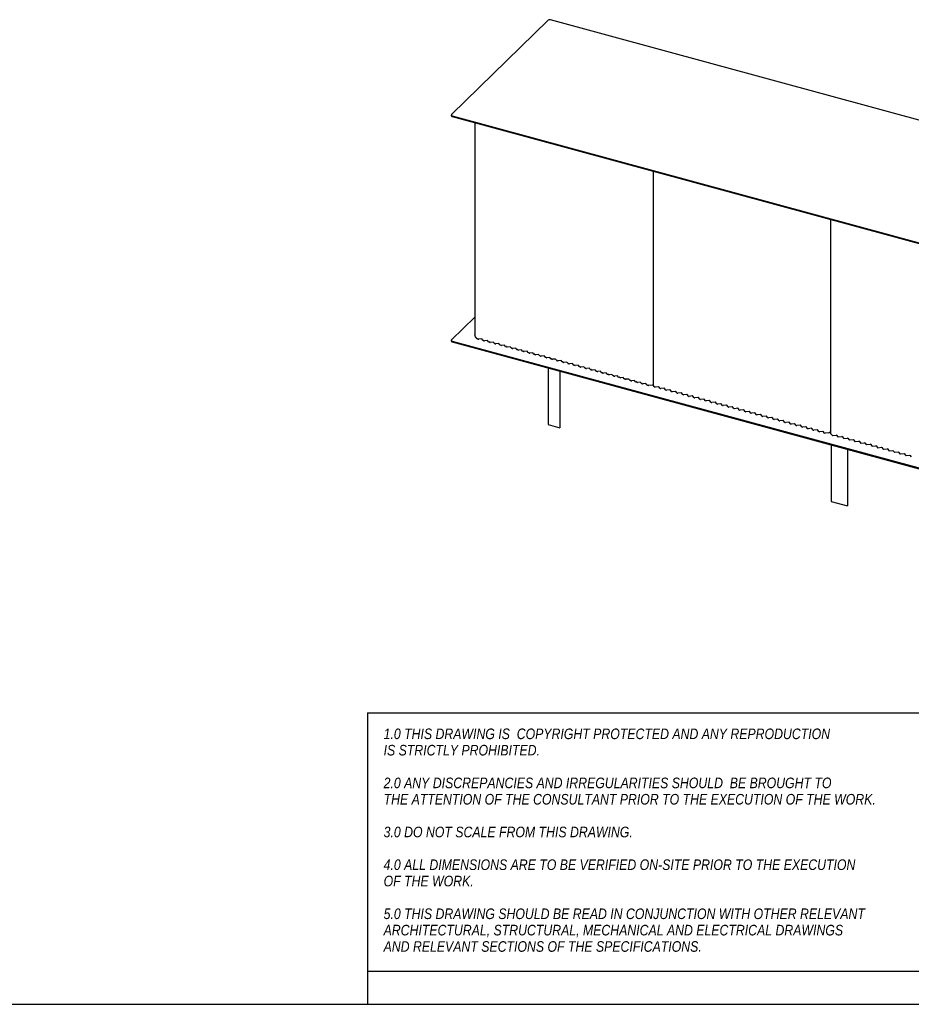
# Model space of a CAD drawing. Header units: millimetres. Extents: x 59 to 6209, y 61 to 4366.
# Tile 5 of 7: x 3134 to 5154, y 61 to 2291. Entities that reach past the tile are written whole.
import ezdxf

# ---------------------------------------------------------------- set-up
doc = ezdxf.new("R2010")
doc.units = ezdxf.units.MM
doc.header["$LTSCALE"] = 15
doc.linetypes.add('SLD-Solido', pattern=[0])
doc.layers.add('NOTE', color=3, linetype='SLD-Solido')
doc.layers.add('SCHIZZI', color=9, linetype='Continuous')
doc.styles.add('SLDTEXTSTYLE1', font='GOTHICI.TTF', dxfattribs={"width": 0.86735})

msp = doc.modelspace()

# ---------------------------------------------------------------- linework, layer by layer
for p, q in [((4331.08, 2289.45), (4112.2, 2075.82)), ((6020.42, 1832.66), (4336.48, 2290.31)), ((4111.74, 2074.86), (4111.74, 2073.14)), ((4113.87, 2073.04), (5797.8, 1615.38)), ((4113.87, 2071.32), (5797.8, 1613.67)), ((4164.99, 2057.43), (4164.99, 1577.2)), ((4569.08, 1947.61), (4569.08, 1463.32)), ((4971.04, 1838.36), (4971.04, 1354.07)), ((4164.99, 1617.33), (4112.2, 1565.81)), ((4111.74, 1564.84), (4111.74, 1563.13)), ((4113.87, 1563.02), (5797.8, 1105.36)), ((4113.87, 1561.31), (5797.8, 1103.65)), ((4166.83, 1572.61), (4165.02, 1577.07)), ((4170.29, 1568.28), (4166.89, 1572.5)), ((4172.42, 1568), (4171.65, 1567.91)), ((4173.02, 1567.25), (4172.42, 1568)), ((4180.87, 1567.58), (4174.37, 1566.88)), ((4183.12, 1564.8), (4180.87, 1567.58)), ((4185.24, 1564.51), (4184.47, 1564.43)), ((4185.85, 1563.76), (4185.24, 1564.51)), ((4193.69, 1564.09), (4187.2, 1563.4)), ((4195.94, 1561.31), (4193.69, 1564.09)), ((4198.07, 1561.03), (4197.29, 1560.94)), ((4198.67, 1560.28), (4198.07, 1561.03)), ((4206.52, 1560.61), (4200.02, 1559.91)), ((4208.76, 1557.83), (4206.52, 1560.61)), ((4210.89, 1557.54), (4210.12, 1557.46)), ((4211.49, 1556.79), (4210.89, 1557.54)), ((4219.34, 1557.12), (4212.85, 1556.43)), ((4221.59, 1554.34), (4219.34, 1557.12)), ((4223.71, 1554.06), (4222.94, 1553.97)), ((4224.32, 1553.31), (4223.71, 1554.06)), ((4232.17, 1553.64), (4225.67, 1552.94)), ((4234.41, 1550.86), (4232.17, 1553.64)), ((4236.54, 1550.57), (4235.77, 1550.49)), ((4237.14, 1549.82), (4236.54, 1550.57)), ((4244.99, 1550.15), (4238.49, 1549.46)), ((4247.24, 1547.37), (4244.99, 1550.15)), ((4249.36, 1547.09), (4248.59, 1547)), ((4249.97, 1546.34), (4249.36, 1547.09)), ((4257.81, 1546.67), (4251.32, 1545.97)), ((4260.06, 1543.89), (4257.81, 1546.67)), ((4262.19, 1543.6), (4261.41, 1543.52)), ((4262.79, 1542.85), (4262.19, 1543.6)), ((4270.64, 1543.18), (4264.14, 1542.48)), ((4272.88, 1540.4), (4270.64, 1543.18)), ((4275.01, 1540.12), (4274.24, 1540.03)), ((4275.61, 1539.37), (4275.01, 1540.12)), ((4283.46, 1539.7), (4276.97, 1539)), ((4285.71, 1536.91), (4283.46, 1539.7)), ((4287.83, 1536.63), (4287.06, 1536.55)), ((4288.44, 1535.88), (4287.83, 1536.63)), ((4296.29, 1536.21), (4289.79, 1535.51)), ((4298.53, 1533.43), (4296.29, 1536.21)), ((4300.66, 1533.14), (4299.89, 1533.06)), ((4301.26, 1532.4), (4300.66, 1533.14)), ((4309.11, 1532.73), (4302.62, 1532.03)), ((4311.36, 1529.94), (4309.11, 1532.73)), ((4313.48, 1529.66), (4312.71, 1529.58)), ((4314.09, 1528.91), (4313.48, 1529.66)), ((4321.93, 1529.24), (4315.44, 1528.54)), ((4324.18, 1526.46), (4321.93, 1529.24)), ((4326.31, 1526.17), (4325.53, 1526.09)), ((4326.91, 1525.43), (4326.31, 1526.17)), ((4334.76, 1525.76), (4328.26, 1525.06)), ((4337, 1522.97), (4334.76, 1525.76)), ((4339.13, 1522.69), (4338.36, 1522.61)), ((4339.73, 1521.94), (4339.13, 1522.69)), ((4347.58, 1522.27), (4341.09, 1521.57)), ((4349.83, 1519.49), (4347.58, 1522.27)), ((4351.95, 1519.2), (4351.18, 1519.12)), ((4352.56, 1518.46), (4351.95, 1519.2)), ((4360.41, 1518.79), (4353.91, 1518.09)), ((4362.65, 1516), (4360.41, 1518.79)), ((4331.26, 1502.23), (4331.26, 1373.89)), ((4357.79, 1495.02), (4357.79, 1366.68)), ((4364.78, 1515.72), (4364.01, 1515.64)), ((4365.38, 1514.97), (4364.78, 1515.72)), ((4373.23, 1515.3), (4366.74, 1514.6)), ((4375.48, 1512.52), (4373.23, 1515.3)), ((4377.6, 1512.23), (4376.83, 1512.15)), ((4378.21, 1511.48), (4377.6, 1512.23)), ((4386.06, 1511.82), (4379.56, 1511.12)), ((4388.3, 1509.03), (4386.06, 1511.82)), ((4390.43, 1508.75), (4389.65, 1508.66)), ((4391.03, 1508), (4390.43, 1508.75)), ((4398.88, 1508.33), (4392.38, 1507.63)), ((4401.13, 1505.55), (4398.88, 1508.33)), ((4403.25, 1505.26), (4402.48, 1505.18)), ((4403.85, 1504.51), (4403.25, 1505.26)), ((4411.7, 1504.84), (4405.21, 1504.15)), ((4413.95, 1502.06), (4411.7, 1504.84)), ((4416.07, 1501.78), (4415.3, 1501.69)), ((4416.68, 1501.03), (4416.07, 1501.78)), ((4424.53, 1501.36), (4418.03, 1500.66)), ((4426.77, 1498.58), (4424.53, 1501.36)), ((4428.9, 1498.29), (4428.13, 1498.21)), ((4429.5, 1497.54), (4428.9, 1498.29)), ((4437.35, 1497.87), (4430.86, 1497.18)), ((4439.6, 1495.09), (4437.35, 1497.87)), ((4441.72, 1494.81), (4440.95, 1494.72)), ((4442.33, 1494.06), (4441.72, 1494.81)), ((4450.18, 1494.39), (4443.68, 1493.69)), ((4452.42, 1491.61), (4450.18, 1494.39)), ((4454.55, 1491.32), (4453.77, 1491.24)), ((4455.15, 1490.57), (4454.55, 1491.32)), ((4463, 1490.9), (4456.5, 1490.2)), ((4465.25, 1488.12), (4463, 1490.9)), ((4467.37, 1487.84), (4466.6, 1487.75)), ((4467.97, 1487.09), (4467.37, 1487.84)), ((4475.82, 1487.42), (4469.33, 1486.72)), ((4478.07, 1484.64), (4475.82, 1487.42)), ((4480.2, 1484.35), (4479.42, 1484.27)), ((4480.8, 1483.6), (4480.2, 1484.35)), ((4488.65, 1483.93), (4482.15, 1483.23)), ((4490.89, 1481.15), (4488.65, 1483.93)), ((4493.02, 1480.87), (4492.25, 1480.78)), ((4493.62, 1480.12), (4493.02, 1480.87)), ((4501.47, 1480.45), (4494.98, 1479.75)), ((4503.72, 1477.66), (4501.47, 1480.45)), ((4505.84, 1477.38), (4505.07, 1477.3)), ((4506.45, 1476.63), (4505.84, 1477.38)), ((4514.3, 1476.96), (4507.8, 1476.26)), ((4516.54, 1474.18), (4514.3, 1476.96)), ((4518.67, 1473.89), (4517.89, 1473.81)), ((4519.27, 1473.15), (4518.67, 1473.89)), ((4527.12, 1473.48), (4520.62, 1472.78)), ((4529.37, 1470.69), (4527.12, 1473.48)), ((4531.49, 1470.41), (4530.72, 1470.33)), ((4532.1, 1469.66), (4531.49, 1470.41)), ((4539.94, 1469.99), (4533.45, 1469.29)), ((4542.19, 1467.21), (4539.94, 1469.99)), ((4544.32, 1466.92), (4543.54, 1466.84)), ((4544.92, 1466.18), (4544.32, 1466.92)), ((4552.77, 1466.51), (4546.27, 1465.81)), ((4555.01, 1463.72), (4552.77, 1466.51)), ((4557.14, 1463.44), (4556.37, 1463.36)), ((4557.74, 1462.69), (4557.14, 1463.44)), ((4567.55, 1463.23), (4559.1, 1462.32)), ((4569.08, 1464.24), (4568.36, 1463.55)), ((4572.48, 1458.98), (4569.17, 1463.08)), ((4581.59, 1459.44), (4573.83, 1458.61)), ((4585.31, 1455.49), (4582.26, 1459.26)), ((4594.41, 1455.96), (4586.66, 1455.12)), ((4598.13, 1452.01), (4595.09, 1455.77)), ((4607.24, 1452.47), (4599.48, 1451.64)), ((4610.95, 1448.52), (4607.91, 1452.29)), ((4620.06, 1448.99), (4612.31, 1448.15)), ((4623.78, 1445.03), (4620.74, 1448.8)), ((4632.88, 1445.5), (4625.13, 1444.67)), ((4636.6, 1441.55), (4633.56, 1445.32)), ((4645.71, 1442.02), (4637.95, 1441.18)), ((4649.43, 1438.06), (4646.39, 1441.83)), ((4658.53, 1438.53), (4650.78, 1437.7)), ((4662.25, 1434.58), (4659.21, 1438.35)), ((4671.36, 1435.04), (4663.6, 1434.21)), ((4675.07, 1431.09), (4672.03, 1434.86)), ((4684.18, 1431.56), (4676.43, 1430.73)), ((4687.9, 1427.61), (4684.86, 1431.38)), ((4697, 1428.07), (4689.25, 1427.24)), ((4700.72, 1424.12), (4697.68, 1427.89)), ((4709.83, 1424.59), (4702.07, 1423.76)), ((4713.55, 1420.64), (4710.51, 1424.4)), ((4722.65, 1421.1), (4714.9, 1420.27)), ((4726.37, 1417.15), (4723.33, 1420.92)), ((4735.48, 1417.62), (4727.72, 1416.78)), ((4739.19, 1413.67), (4736.15, 1417.43)), ((4748.3, 1414.13), (4740.55, 1413.3)), ((4752.02, 1410.18), (4748.98, 1413.95)), ((4761.13, 1410.65), (4753.37, 1409.81)), ((4764.84, 1406.7), (4761.8, 1410.46)), ((4773.95, 1407.16), (4766.2, 1406.33)), ((4777.67, 1403.21), (4774.63, 1406.98)), ((4786.77, 1403.68), (4779.02, 1402.84)), ((4790.49, 1399.73), (4787.45, 1403.49)), ((4799.6, 1400.19), (4791.84, 1399.36)), ((4803.31, 1396.24), (4800.27, 1400.01)), ((4812.42, 1396.71), (4804.67, 1395.87)), ((4816.14, 1392.76), (4813.1, 1396.52)), ((4825.25, 1393.22), (4817.49, 1392.39)), ((4828.96, 1389.27), (4825.92, 1393.04)), ((4838.07, 1389.74), (4830.32, 1388.9)), ((4841.79, 1385.78), (4838.75, 1389.55)), ((4850.89, 1386.25), (4843.14, 1385.42)), ((4854.61, 1382.3), (4851.57, 1386.07)), ((4863.72, 1382.77), (4855.96, 1381.93)), ((4867.43, 1378.81), (4864.39, 1382.58)), ((4331.26, 1373.89), (4357.79, 1366.68)), ((4876.54, 1379.28), (4868.79, 1378.45)), ((4880.26, 1375.33), (4877.22, 1379.1)), ((4889.37, 1375.79), (4881.61, 1374.96)), ((4893.08, 1371.84), (4890.04, 1375.61)), ((4902.19, 1372.31), (4894.44, 1371.48)), ((4905.91, 1368.36), (4902.87, 1372.13)), ((4915.01, 1368.82), (4907.26, 1367.99)), ((4918.73, 1364.87), (4915.69, 1368.64)), ((4927.84, 1365.34), (4920.08, 1364.51)), ((4931.55, 1361.39), (4928.51, 1365.15)), ((4940.66, 1361.85), (4932.91, 1361.02)), ((4944.38, 1357.9), (4941.34, 1361.67)), ((4953.49, 1358.37), (4945.73, 1357.53)), ((4957.2, 1354.42), (4954.16, 1358.18)), ((4967.01, 1354.96), (4958.56, 1354.05)), ((4971.04, 1358.42), (4967.82, 1355.27)), ((4971.14, 1353.84), (4974.45, 1349.73)), ((4975.8, 1349.36), (4983.56, 1350.2)), ((4984.23, 1350.01), (4987.27, 1346.24)), ((4988.63, 1345.88), (4996.38, 1346.71)), ((4997.06, 1346.53), (5000.1, 1342.76)), ((5001.45, 1342.39), (5009.2, 1343.23)), ((5009.88, 1343.04), (5012.92, 1339.27)), ((5014.27, 1338.91), (5022.03, 1339.74)), ((5022.71, 1339.56), (5025.75, 1335.79)), ((4972.08, 1328.06), (4972.08, 1199.88)), ((5009.6, 1317.87), (5009.6, 1189.68)), ((5027.1, 1335.42), (5034.85, 1336.25)), ((5035.53, 1336.07), (5038.57, 1332.3)), ((5039.92, 1331.94), (5047.68, 1332.77)), ((5048.35, 1332.59), (5051.39, 1328.82)), ((5052.75, 1328.45), (5060.5, 1329.28)), ((5061.18, 1329.1), (5064.22, 1325.33)), ((5065.57, 1324.96), (5073.32, 1325.8)), ((5074, 1325.61), (5077.04, 1321.85)), ((5078.39, 1321.48), (5086.15, 1322.31)), ((5086.83, 1322.13), (5089.87, 1318.36)), ((5091.22, 1317.99), (5098.97, 1318.83)), ((5099.65, 1318.64), (5102.69, 1314.88)), ((5104.04, 1314.51), (5111.8, 1315.34)), ((5112.47, 1315.16), (5115.51, 1311.39)), ((5116.87, 1311.02), (5124.62, 1311.86)), ((5125.3, 1311.67), (5128.34, 1307.91)), ((5129.69, 1307.54), (5137.45, 1308.37)), ((5138.12, 1308.19), (5141.16, 1304.42)), ((5142.52, 1304.05), (5150.27, 1304.89)), ((5150.95, 1304.7), (5153.99, 1300.94)), ((4972.08, 1199.88), (5009.6, 1189.68))]:
    msp.add_line(p, q)
at = {"flags": 128}
for points in [[(4112.2, 2075.82), (4111.9, 2075.45), (4111.75, 2075.05), (4111.76, 2074.65), (4111.92, 2074.25), (4112.22, 2073.88), (4112.66, 2073.54), (4113.22, 2073.26), (4113.87, 2073.04)], [(4111.74, 2073.14), (4111.76, 2072.93), (4111.92, 2072.54), (4112.22, 2072.16), (4112.66, 2071.83), (4113.22, 2071.54), (4113.87, 2071.32)], [(4111.74, 1563.13), (4111.76, 1562.92), (4111.92, 1562.52), (4112.22, 1562.15), (4112.66, 1561.81), (4113.22, 1561.53), (4113.87, 1561.31)], [(4112.2, 1565.81), (4111.9, 1565.43), (4111.75, 1565.03), (4111.76, 1564.63), (4111.92, 1564.24), (4112.22, 1563.86), (4112.66, 1563.53), (4113.22, 1563.24), (4113.87, 1563.02)], [(4165.02, 1577.07), (4164.99, 1577.18), (4164.99, 1577.2)]]:
    msp.add_lwpolyline(points, dxfattribs=at)
for centre, radius, start, end in [((4334.65, 2284.43), 6.16, 72.69603, 125.39891), ((4167.23, 1572.78), 0.442, 202.55566, 219.3958), ((4171.35, 1569.51), 1.63, 229.2337, 280.35728), ((4174.08, 1568.48), 1.63, 229.2337, 280.35728), ((4184.18, 1566.03), 1.63, 229.2337, 280.35728), ((4186.91, 1564.99), 1.63, 229.2337, 280.35728), ((4197, 1562.54), 1.63, 229.2337, 280.35728), ((4199.73, 1561.51), 1.63, 229.2337, 280.35728), ((4209.83, 1559.06), 1.63, 229.2337, 280.35728), ((4212.55, 1558.02), 1.63, 229.2337, 280.35728), ((4222.65, 1555.57), 1.63, 229.2337, 280.35728), ((4225.38, 1554.54), 1.63, 229.2337, 280.35728), ((4235.47, 1552.09), 1.63, 229.2337, 280.35728), ((4238.2, 1551.05), 1.63, 229.2337, 280.35728), ((4248.3, 1548.6), 1.63, 229.2337, 280.35728), ((4251.03, 1547.57), 1.63, 229.2337, 280.35728), ((4261.12, 1545.12), 1.63, 229.2337, 280.35728), ((4263.85, 1544.08), 1.63, 229.2337, 280.35728), ((4273.95, 1541.63), 1.63, 229.2337, 280.35728), ((4276.67, 1540.6), 1.63, 229.2337, 280.35728), ((4286.77, 1538.15), 1.63, 229.2337, 280.35728), ((4289.5, 1537.11), 1.63, 229.2337, 280.35728), ((4299.59, 1534.66), 1.63, 229.2337, 280.35728), ((4302.32, 1533.63), 1.63, 229.2337, 280.35728), ((4312.42, 1531.17), 1.63, 229.2337, 280.35728), ((4315.15, 1530.14), 1.63, 229.2337, 280.35728), ((4325.24, 1527.69), 1.63, 229.2337, 280.35728), ((4327.97, 1526.66), 1.63, 229.2337, 280.35728), ((4338.07, 1524.2), 1.63, 229.2337, 280.35728), ((4340.8, 1523.17), 1.63, 229.2337, 280.35728), ((4350.89, 1520.72), 1.63, 229.2337, 280.35728), ((4353.62, 1519.69), 1.63, 229.2337, 280.35728), ((4363.71, 1517.23), 1.63, 229.2337, 280.35728), ((4366.44, 1516.2), 1.63, 229.2337, 280.35728), ((4376.54, 1513.75), 1.63, 229.2337, 280.35728), ((4379.27, 1512.72), 1.63, 229.2337, 280.35728), ((4389.36, 1510.26), 1.63, 229.2337, 280.35728), ((4392.09, 1509.23), 1.63, 229.2337, 280.35728), ((4402.19, 1506.78), 1.63, 229.2337, 280.35728), ((4404.92, 1505.74), 1.63, 229.2337, 280.35728), ((4415.01, 1503.29), 1.63, 229.2337, 280.35728), ((4417.74, 1502.26), 1.63, 229.2337, 280.35728), ((4427.83, 1499.81), 1.63, 229.2337, 280.35728), ((4430.56, 1498.77), 1.63, 229.2337, 280.35728), ((4440.66, 1496.32), 1.63, 229.2337, 280.35728), ((4443.39, 1495.29), 1.63, 229.2337, 280.35728), ((4453.48, 1492.84), 1.63, 229.2337, 280.35728), ((4456.21, 1491.8), 1.63, 229.2337, 280.35728), ((4466.31, 1489.35), 1.63, 229.2337, 280.35728), ((4469.04, 1488.32), 1.63, 229.2337, 280.35728), ((4479.13, 1485.87), 1.63, 229.2337, 280.35728), ((4481.86, 1484.83), 1.63, 229.2337, 280.35728), ((4491.95, 1482.38), 1.63, 229.2337, 280.35728), ((4494.68, 1481.35), 1.63, 229.2337, 280.35728), ((4504.78, 1478.9), 1.63, 229.2337, 280.35728), ((4507.51, 1477.86), 1.63, 229.2337, 280.35728), ((4517.6, 1475.41), 1.63, 229.2337, 280.35728), ((4520.33, 1474.38), 1.63, 229.2337, 280.35728), ((4530.43, 1471.92), 1.63, 229.2337, 280.35728), ((4533.16, 1470.89), 1.63, 229.2337, 280.35728), ((4543.25, 1468.44), 1.63, 229.2337, 280.35728), ((4545.98, 1467.41), 1.63, 229.2337, 280.35728), ((4556.07, 1464.95), 1.63, 229.2337, 280.35728), ((4558.8, 1463.92), 1.63, 229.2337, 280.35728), ((4567.47, 1464.64), 1.41, 273.13834, 309.26446), ((4569.45, 1463.33), 0.375, 181.34293, 221.0128), ((4573.54, 1460.21), 1.63, 229.2337, 280.35728), ((4581.73, 1458.64), 0.813, 49.2337, 100.35728), ((4586.37, 1456.72), 1.63, 229.2337, 280.35728), ((4594.56, 1455.16), 0.813, 49.2337, 100.35728), ((4599.19, 1453.24), 1.63, 229.2337, 280.35728), ((4607.38, 1451.67), 0.813, 49.2337, 100.35728), ((4612.01, 1449.75), 1.63, 229.2337, 280.35728), ((4620.21, 1448.19), 0.813, 49.2337, 100.35728), ((4624.84, 1446.27), 1.63, 229.2337, 280.35728), ((4633.03, 1444.7), 0.813, 49.2337, 100.35728), ((4637.66, 1442.78), 1.63, 229.2337, 280.35728), ((4645.85, 1441.22), 0.813, 49.2337, 100.35728), ((4650.49, 1439.3), 1.63, 229.2337, 280.35728), ((4658.68, 1437.73), 0.813, 49.2337, 100.35728), ((4663.31, 1435.81), 1.63, 229.2337, 280.35728), ((4671.5, 1434.25), 0.813, 49.2337, 100.35728), ((4676.13, 1432.32), 1.63, 229.2337, 280.35728), ((4684.33, 1430.76), 0.813, 49.2337, 100.35728), ((4688.96, 1428.84), 1.63, 229.2337, 280.35728), ((4697.15, 1427.27), 0.813, 49.2337, 100.35728), ((4701.78, 1425.35), 1.63, 229.2337, 280.35728), ((4709.98, 1423.79), 0.813, 49.2337, 100.35728), ((4714.61, 1421.87), 1.63, 229.2337, 280.35728), ((4722.8, 1420.3), 0.813, 49.2337, 100.35728), ((4727.43, 1418.38), 1.63, 229.2337, 280.35728), ((4735.62, 1416.82), 0.813, 49.2337, 100.35728), ((4740.25, 1414.9), 1.63, 229.2337, 280.35728), ((4748.45, 1413.33), 0.813, 49.2337, 100.35728), ((4753.08, 1411.41), 1.63, 229.2337, 280.35728), ((4761.27, 1409.85), 0.813, 49.2337, 100.35728), ((4765.9, 1407.93), 1.63, 229.2337, 280.35728), ((4774.1, 1406.36), 0.813, 49.2337, 100.35728), ((4778.73, 1404.44), 1.63, 229.2337, 280.35728), ((4786.92, 1402.88), 0.813, 49.2337, 100.35728), ((4791.55, 1400.96), 1.63, 229.2337, 280.35728), ((4799.74, 1399.39), 0.813, 49.2337, 100.35728), ((4804.38, 1397.47), 1.63, 229.2337, 280.35728), ((4812.57, 1395.91), 0.813, 49.2337, 100.35728), ((4817.2, 1393.99), 1.63, 229.2337, 280.35728), ((4825.39, 1392.42), 0.813, 49.2337, 100.35728), ((4830.02, 1390.5), 1.63, 229.2337, 280.35728), ((4838.22, 1388.94), 0.813, 49.2337, 100.35728), ((4842.85, 1387.02), 1.63, 229.2337, 280.35728), ((4851.04, 1385.45), 0.813, 49.2337, 100.35728), ((4855.67, 1383.53), 1.63, 229.2337, 280.35728), ((4863.86, 1381.97), 0.813, 49.2337, 100.35728), ((4868.5, 1380.04), 1.63, 229.2337, 280.35728), ((4876.69, 1378.48), 0.813, 49.2337, 100.35728), ((4881.32, 1376.56), 1.63, 229.2337, 280.35728), ((4889.51, 1375), 0.813, 49.2337, 100.35728), ((4894.14, 1373.07), 1.63, 229.2337, 280.35728), ((4902.34, 1371.51), 0.813, 49.2337, 100.35728), ((4906.97, 1369.59), 1.63, 229.2337, 280.35728), ((4915.16, 1368.02), 0.813, 49.2337, 100.35728), ((4919.79, 1366.1), 1.63, 229.2337, 280.35728), ((4927.98, 1364.54), 0.813, 49.2337, 100.35728), ((4932.62, 1362.62), 1.63, 229.2337, 280.35728), ((4940.81, 1361.05), 0.813, 49.2337, 100.35728), ((4945.44, 1359.13), 1.63, 229.2337, 280.35728), ((4953.63, 1357.57), 0.813, 49.2337, 100.35728), ((4958.26, 1355.65), 1.63, 229.2337, 280.35728), ((4966.93, 1356.37), 1.41, 273.13834, 309.26446), ((4971.42, 1354.08), 0.375, 181.34293, 221.0128), ((4975.51, 1350.96), 1.63, 229.2337, 280.35728), ((4983.7, 1349.4), 0.813, 49.2337, 100.35728), ((4988.33, 1347.48), 1.63, 229.2337, 280.35728), ((4996.53, 1345.91), 0.813, 49.2337, 100.35728), ((5001.16, 1343.99), 1.63, 229.2337, 280.35728), ((5009.35, 1342.43), 0.813, 49.2337, 100.35728), ((5013.98, 1340.5), 1.63, 229.2337, 280.35728), ((5022.17, 1338.94), 0.813, 49.2337, 100.35728), ((5026.81, 1337.02), 1.63, 229.2337, 280.35728), ((5035, 1335.46), 0.813, 49.2337, 100.35728), ((5039.63, 1333.53), 1.63, 229.2337, 280.35728), ((5047.82, 1331.97), 0.813, 49.2337, 100.35728), ((5052.45, 1330.05), 1.63, 229.2337, 280.35728), ((5060.65, 1328.48), 0.813, 49.2337, 100.35728), ((5065.28, 1326.56), 1.63, 229.2337, 280.35728), ((5073.47, 1325), 0.813, 49.2337, 100.35728), ((5078.1, 1323.08), 1.63, 229.2337, 280.35728), ((5086.29, 1321.51), 0.813, 49.2337, 100.35728), ((5090.93, 1319.59), 1.63, 229.2337, 280.35728), ((5099.12, 1318.03), 0.813, 49.2337, 100.35728), ((5103.75, 1316.11), 1.63, 229.2337, 280.35728), ((5111.94, 1314.54), 0.813, 49.2337, 100.35728), ((5116.57, 1312.62), 1.63, 229.2337, 280.35728), ((5124.77, 1311.06), 0.813, 49.2337, 100.35728), ((5129.4, 1309.14), 1.63, 229.2337, 280.35728), ((5137.59, 1307.57), 0.813, 49.2337, 100.35728), ((5142.22, 1305.65), 1.63, 229.2337, 280.35728), ((5150.42, 1304.09), 0.813, 49.2337, 100.35728)]:
    msp.add_arc(centre, radius, start, end)
at = {"layer": 'SCHIZZI', "color": 7}
for p, q in [((3922.27, 721.47), (3922.27, 136.11)), ((3922.27, 721.47), (6208.88, 721.47)), ((3922.27, 136.11), (3922.27, 61.11)), ((3922.27, 136.11), (6208.92, 136.11)), ((58.93, 61.11), (6208.93, 61.11))]:
    msp.add_line(p, q, dxfattribs=at)

# ---------------------------------------------------------------- texts
at = {"layer": 'NOTE', "color": 7, "char_height": 24, "attachment_point": 1, "style": 'SLDTEXTSTYLE1'}
for s, insert in [('1.0 THIS DRAWING IS  COPYRIGHT PROTECTED AND ANY REPRODUCTION', (3958.44, 685.57)), ('IS STRICTLY PROHIBITED.', (3958.44, 648.53)), ('2.0 ANY DISCREPANCIES AND IRREGULARITIES SHOULD  BE BROUGHT TO ', (3958.44, 574.45)), ('THE ATTENTION OF THE CONSULTANT PRIOR TO THE EXECUTION OF THE WORK.', (3958.44, 537.4)), ('3.0 DO NOT SCALE FROM THIS DRAWING.', (3958.44, 463.32)), ('4.0 ALL DIMENSIONS ARE TO BE VERIFIED ON-SITE PRIOR TO THE EXECUTION ', (3958.44, 389.24)), ('OF THE WORK.', (3958.44, 352.2)), ('5.0 THIS DRAWING SHOULD BE READ IN CONJUNCTION WITH OTHER RELEVANT ', (3958.44, 278.11)), ('ARCHITECTURAL, STRUCTURAL, MECHANICAL AND ELECTRICAL DRAWINGS ', (3958.44, 241.07)), ('AND RELEVANT SECTIONS OF THE SPECIFICATIONS.', (3958.44, 204.03))]:
    msp.add_mtext(s, dxfattribs=dict(at, insert=insert))

doc.saveas('drawing.dxf')
